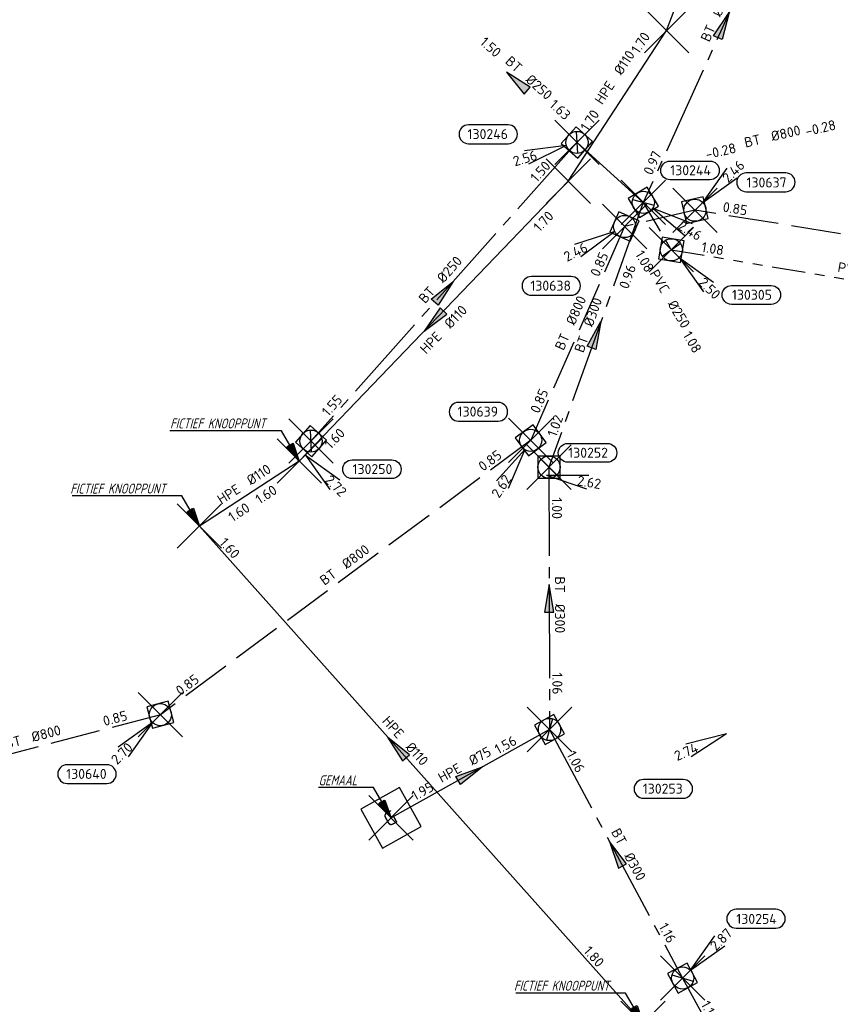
# Model space of a CAD drawing. Header units: metres. Extents: x 153343 to 157271, y 461673 to 467005.
# Tile 114 of 191: x 153927 to 154038, y 465901 to 466034. Entities that reach past the tile are written whole.
import ezdxf
from ezdxf.enums import TextEntityAlignment as Align
from ezdxf.lldxf.tags import DXFTag

# ---------------------------------------------------------------- set-up
doc = ezdxf.new("R2010")
doc.units = ezdxf.units.M
doc.header["$LTSCALE"] = 0.75
doc.header["$PDMODE"] = 3
doc.header["$PDSIZE"] = 3
for name, pattern in [('RI-GWA_BETON', [22, 16, -2, 2, -2]), ('RI-GWA_PVC', [18.45, 6, -1.8, 1.75, -1.8, 1.75, -1.8, 1.75, -1.8]), ('RI-HWA_BETON', [11.4, 9, -2.4])]:
    doc.linetypes.add(name, pattern=pattern)
doc.layers.get('0').update_dxf_attribs({"lineweight": 25})
doc.layers.get('defpoints').update_dxf_attribs({"lineweight": 25})
for name, color, linetype in [('B-OI-RI-AANPIJLING', 1, 'Continuous'), ('B-OI-RI-GWA_RIOOLPUT_INSPECTIEPUT-S @ 0.75', 11, 'Continuous'), ('B-OI-RI-GWA_TRANSPORTLEIDING_BETON_250-G', 11, 'RI-GWA_BETON'), ('B-OI-RI-GWA_TRANSPORTLEIDING_BETON_300-G', 11, 'RI-GWA_BETON'), ('B-OI-RI-GWA_TRANSPORTLEIDING_PVC_250-G', 11, 'RI-GWA_PVC'), ('B-OI-RI-HWA_PUTNUMMER-S @ 0.75', 151, 'Continuous'), ('B-OI-RI-HWA_TRANSPORTLEIDING_BETON_800-G', 151, 'RI-HWA_BETON'), ('B-OI-RI-PERSLEIDING_TRANSPORTLEIDING_HPE_110-G', 210, 'RI-PERS'), ('B-OI-RI-PERSLEIDING_TRANSPORTLEIDING_HPE_75-G', 210, 'RI-PERS'), ('fictief knooppunt', 7, 'Continuous'), ('gemaal', 7, 'Continuous')]:
    doc.layers.add(name, color=color, linetype=linetype)
for name, color, linetype, lineweight in [('B-OI-RI-GWA_PUTNUMMER-S @ 0.75', 11, 'Continuous', 25), ('B-OI-RI-GWA_STROOMRICHTING-S @ 0.75', 11, 'Continuous', 25), ('B-OI-RI-HWA_RIOOLPUT_INSPECTIEPUT-S', 151, 'Continuous', 25), ('B-OI-RI-HWA_STROOMRICHTING-S @ 0.75', 151, 'Continuous', 25), ('B-OI-RI-PERSLEIDING_GEMAAL-S @ 0.75', 210, 'Continuous', 25), ('B-OI-RI-VWA_STROOMRICHTING-S @ 0.75', 33, 'Continuous', 25), ('N-OI-RI-BIJZONDERDERHEDEN-T18', 134, 'Continuous', 18)]:
    doc.layers.add(name, color=color, linetype=linetype, lineweight=lineweight)
doc.layers.add('inspectieput', color=7, linetype='Continuous', plot=False)
doc.styles.add('NLCS-ISO', font='isocpeur.ttf')
doc.styles.add('NLCS-ISO-M750-T18_CURSIEF', font='NLCS-ISO.ttf', dxfattribs={"oblique": 15, "height": 1.35})
doc.styles.get("Standard").update_dxf_attribs({"font": 'txt.shx'})
tags = doc.linetypes.add('RI-PERS', pattern='A,7,-2,["P",Standard,S=1.8,R=0,X=-0.5,Y=-0.9],-2,7,-2,[102,NLCS.SHX,S=1,R=180,X=0,Y=0],-2', length=22).pattern_tags.tags
tags[6] = DXFTag(74, 10)

# ---------------------------------------------------------------- blocks, each defined once
blk = doc.blocks.new('*U157')
at = {"ltscale": 0.1}
blk.add_hatch(color=256, dxfattribs=at).paths.add_polyline_path([(-2.5, 0), (2.5, -0.83), (2.5, 0.83)])
at = {"ltscale": 0.1, "flags": 128}
blk.add_lwpolyline([(-2.5, 0), (2.5, -0.83), (2.5, 0.83)], close=True, dxfattribs=at)
at = {"ltscale": 0.1, "style": 'NLCS-ISO'}
for tag, p in [('BOBL', (-44.87, 0)), ('MAT', (-1, 0.5))]:
    blk.add_attdef(tag, text='', height=1.8, dxfattribs=at).set_placement(p, align=Align.BOTTOM_RIGHT)
for tag, p in [('DIA', (1, 0.5)), ('BOBR', (49.77, -0.03))]:
    blk.add_attdef(tag, text='', height=1.8, dxfattribs=at).set_placement(p, align=Align.BOTTOM_LEFT)
at = {"layer": 'defpoints', "ltscale": 0.1, "style": 'NLCS-ISO', "flags": 1}
blk.add_attdef('JVA', text='', height=1.8, dxfattribs=at).set_placement((0, -1), align=Align.TOP_CENTER)
blk = doc.blocks.new('*U156')
at = {"ltscale": 0.1, "style": 'NLCS-ISO'}
for tag, p in [('BOBL', (-6.86, 0)), ('MAT', (-1, 0.5))]:
    blk.add_attdef(tag, text='', height=1.8, dxfattribs=at).set_placement(p, align=Align.BOTTOM_RIGHT)
for tag, p in [('DIA', (1, 0.5)), ('BOBR', (5.92, 0))]:
    blk.add_attdef(tag, text='', height=1.8, dxfattribs=at).set_placement(p, align=Align.BOTTOM_LEFT)
at = {"layer": 'defpoints', "ltscale": 0.1, "style": 'NLCS-ISO', "flags": 1}
blk.add_attdef('JVA', text='', height=1.8, dxfattribs=at).set_placement((0, -1), align=Align.TOP_CENTER)
blk = doc.blocks.new('*U159')
at = {"ltscale": 0.1, "style": 'NLCS-ISO'}
for tag, p in [('MAT', (-1, 0.5)), ('BOBL', (-1.41, -3.24))]:
    blk.add_attdef(tag, text='', height=1.8, dxfattribs=at).set_placement(p, align=Align.BOTTOM_RIGHT)
for tag, p in [('DIA', (1, 0.5)), ('BOBR', (0.46, -3.24))]:
    blk.add_attdef(tag, text='', height=1.8, dxfattribs=at).set_placement(p, align=Align.BOTTOM_LEFT)
at = {"layer": 'defpoints', "ltscale": 0.1, "style": 'NLCS-ISO', "flags": 1}
blk.add_attdef('JVA', text='', height=1.8, dxfattribs=at).set_placement((0, -1), align=Align.TOP_CENTER)
blk = doc.blocks.new('*U160')
at = {"ltscale": 0.1}
blk.add_hatch(color=256, dxfattribs=at).paths.add_polyline_path([(-2.5, 0), (2.5, -0.83), (2.5, 0.83)])
at = {"ltscale": 0.1, "flags": 128}
blk.add_lwpolyline([(-2.5, 0), (2.5, -0.83), (2.5, 0.83)], close=True, dxfattribs=at)
at = {"ltscale": 0.1, "style": 'NLCS-ISO'}
for tag, p in [('BOBL', (-25.65, -3.24)), ('MAT', (-1, -3.74))]:
    blk.add_attdef(tag, text='', height=1.8, dxfattribs=at).set_placement(p, align=Align.BOTTOM_RIGHT)
for tag, p in [('DIA', (1, -3.74)), ('BOBR', (24.71, -3.23))]:
    blk.add_attdef(tag, text='', height=1.8, dxfattribs=at).set_placement(p, align=Align.BOTTOM_LEFT)
at = {"layer": 'defpoints', "ltscale": 0.1, "style": 'NLCS-ISO', "flags": 1}
blk.add_attdef('JVA', text='', height=1.8, dxfattribs=at).set_placement((0, -1), align=Align.TOP_CENTER)
blk = doc.blocks.new('*U2244')
at = {"ltscale": 0.1, "style": 'NLCS-ISO'}
for tag, p in [('BOBL', (-15.14, 0)), ('MAT', (-1, 0.5))]:
    blk.add_attdef(tag, text='', height=1.8, dxfattribs=at).set_placement(p, align=Align.BOTTOM_RIGHT)
for tag, p in [('DIA', (1, 0.5)), ('BOBR', (14.2, 0))]:
    blk.add_attdef(tag, text='', height=1.8, dxfattribs=at).set_placement(p, align=Align.BOTTOM_LEFT)
at = {"layer": 'defpoints', "ltscale": 0.1, "style": 'NLCS-ISO', "flags": 1}
blk.add_attdef('JVA', text='', height=1.8, dxfattribs=at).set_placement((0, -1), align=Align.TOP_CENTER)
blk = doc.blocks.new('*U2245')
at = {"ltscale": 0.1, "style": 'NLCS-ISO'}
for tag, p in [('BOBL', (-32.21, 0)), ('MAT', (-1, 0.5))]:
    blk.add_attdef(tag, text='', height=1.8, dxfattribs=at).set_placement(p, align=Align.BOTTOM_RIGHT)
for tag, p in [('DIA', (1, 0.5)), ('BOBR', (31.26, -0.01))]:
    blk.add_attdef(tag, text='', height=1.8, dxfattribs=at).set_placement(p, align=Align.BOTTOM_LEFT)
at = {"layer": 'defpoints', "ltscale": 0.1, "style": 'NLCS-ISO', "flags": 1}
blk.add_attdef('JVA', text='', height=1.8, dxfattribs=at).set_placement((0, -1), align=Align.TOP_CENTER)
blk = doc.blocks.new('*U2237')
at = {"ltscale": 0.1, "style": 'NLCS-ISO'}
for tag, p in [('BOBL', (-11.71, 0)), ('MAT', (-1, 0.5))]:
    blk.add_attdef(tag, text='', height=1.8, dxfattribs=at).set_placement(p, align=Align.BOTTOM_RIGHT)
for tag, p in [('DIA', (1, 0.5)), ('BOBR', (10.76, 0))]:
    blk.add_attdef(tag, text='', height=1.8, dxfattribs=at).set_placement(p, align=Align.BOTTOM_LEFT)
at = {"layer": 'defpoints', "ltscale": 0.1, "style": 'NLCS-ISO', "flags": 1}
blk.add_attdef('JVA', text='', height=1.8, dxfattribs=at).set_placement((0, -1), align=Align.TOP_CENTER)
blk = doc.blocks.new('*U35')
at = {"ltscale": 0.1, "style": 'NLCS-ISO'}
for tag, p in [('BOBL', (-5.66, 0)), ('MAT', (-1, 0.5))]:
    blk.add_attdef(tag, text='', height=1.8, dxfattribs=at).set_placement(p, align=Align.BOTTOM_RIGHT)
for tag, p in [('DIA', (1, 0.5)), ('BOBR', (7.22, 0))]:
    blk.add_attdef(tag, text='', height=1.8, dxfattribs=at).set_placement(p, align=Align.BOTTOM_LEFT)
at = {"layer": 'defpoints', "ltscale": 0.1, "style": 'NLCS-ISO', "flags": 1}
blk.add_attdef('JVA', text='', height=1.8, dxfattribs=at).set_placement((0, -1), align=Align.TOP_CENTER)
blk = doc.blocks.new('*U2238')
at = {"ltscale": 0.1, "style": 'NLCS-ISO'}
for tag, p in [('BOBL', (-43.87, 0)), ('MAT', (-1, 0.5))]:
    blk.add_attdef(tag, text='', height=1.8, dxfattribs=at).set_placement(p, align=Align.BOTTOM_RIGHT)
for tag, p in [('DIA', (1, 0.5)), ('BOBR', (42.93, -0.02))]:
    blk.add_attdef(tag, text='', height=1.8, dxfattribs=at).set_placement(p, align=Align.BOTTOM_LEFT)
at = {"layer": 'defpoints', "ltscale": 0.1, "style": 'NLCS-ISO', "flags": 1}
blk.add_attdef('JVA', text='', height=1.8, dxfattribs=at).set_placement((0, -1), align=Align.TOP_CENTER)
blk = doc.blocks.new('*U2272')
at = {"ltscale": 0.1}
blk.add_hatch(color=256, dxfattribs=at).paths.add_polyline_path([(-2.5, 0), (2.5, -0.83), (2.5, 0.83)])
at = {"ltscale": 0.1, "flags": 128}
blk.add_lwpolyline([(-2.5, 0), (2.5, -0.83), (2.5, 0.83)], close=True, dxfattribs=at)
at = {"ltscale": 0.1, "style": 'NLCS-ISO'}
for tag, p in [('BOBL', (-26.19, 0)), ('MAT', (-1, 0.5))]:
    blk.add_attdef(tag, text='', height=1.8, dxfattribs=at).set_placement(p, align=Align.BOTTOM_RIGHT)
for tag, p in [('DIA', (1, 0.5)), ('BOBR', (25.25, -0.01))]:
    blk.add_attdef(tag, text='', height=1.8, dxfattribs=at).set_placement(p, align=Align.BOTTOM_LEFT)
at = {"layer": 'defpoints', "ltscale": 0.1, "style": 'NLCS-ISO', "flags": 1}
blk.add_attdef('JVA', text='', height=1.8, dxfattribs=at).set_placement((0, -1), align=Align.TOP_CENTER)
blk = doc.blocks.new('*U2282')
at = {"ltscale": 0.1}
blk.add_hatch(color=256, dxfattribs=at).paths.add_polyline_path([(-2.5, 0), (2.5, -0.83), (2.5, 0.83)])
at = {"ltscale": 0.1, "flags": 128}
blk.add_lwpolyline([(-2.5, 0), (2.5, -0.83), (2.5, 0.83)], close=True, dxfattribs=at)
at = {"ltscale": 0.1, "style": 'NLCS-ISO'}
for tag, p in [('BOBL', (-20.16, 0)), ('MAT', (-1, 0.5))]:
    blk.add_attdef(tag, text='', height=1.8, dxfattribs=at).set_placement(p, align=Align.BOTTOM_RIGHT)
for tag, p in [('DIA', (1, 0.5)), ('BOBR', (19.21, -0.01))]:
    blk.add_attdef(tag, text='', height=1.8, dxfattribs=at).set_placement(p, align=Align.BOTTOM_LEFT)
at = {"layer": 'defpoints', "ltscale": 0.1, "style": 'NLCS-ISO', "flags": 1}
blk.add_attdef('JVA', text='', height=1.8, dxfattribs=at).set_placement((0, -1), align=Align.TOP_CENTER)
blk = doc.blocks.new('*U2287')
at = {"ltscale": 0.1}
blk.add_hatch(color=256, dxfattribs=at).paths.add_polyline_path([(2.5, 0), (-2.5, -0.83), (-2.5, 0.83)])
at = {"ltscale": 0.1, "flags": 128}
blk.add_lwpolyline([(2.5, 0), (-2.5, -0.83), (-2.5, 0.83)], close=True, dxfattribs=at)
at = {"ltscale": 0.1, "style": 'NLCS-ISO'}
for tag, p in [('BOBL', (-7.02, 0)), ('MAT', (-1, 0.5))]:
    blk.add_attdef(tag, text='', height=1.8, dxfattribs=at).set_placement(p, align=Align.BOTTOM_RIGHT)
for tag, p in [('DIA', (1, 0.5)), ('BOBR', (6.07, 0))]:
    blk.add_attdef(tag, text='', height=1.8, dxfattribs=at).set_placement(p, align=Align.BOTTOM_LEFT)
at = {"layer": 'defpoints', "ltscale": 0.1, "style": 'NLCS-ISO', "flags": 1}
blk.add_attdef('JVA', text='', height=1.8, dxfattribs=at).set_placement((0, -1), align=Align.TOP_CENTER)
blk = doc.blocks.new('*U2288')
at = {"ltscale": 0.1}
blk.add_hatch(color=256, dxfattribs=at).paths.add_polyline_path([(-2.5, 0), (2.5, -0.83), (2.5, 0.83)])
at = {"ltscale": 0.1, "flags": 128}
blk.add_lwpolyline([(-2.5, 0), (2.5, -0.83), (2.5, 0.83)], close=True, dxfattribs=at)
at = {"ltscale": 0.1, "style": 'NLCS-ISO'}
for tag, p in [('BOBL', (-16.07, 0)), ('MAT', (-1, 0.5))]:
    blk.add_attdef(tag, text='', height=1.8, dxfattribs=at).set_placement(p, align=Align.BOTTOM_RIGHT)
for tag, p in [('DIA', (1, 0.5)), ('BOBR', (15.13, 0))]:
    blk.add_attdef(tag, text='', height=1.8, dxfattribs=at).set_placement(p, align=Align.BOTTOM_LEFT)
at = {"layer": 'defpoints', "ltscale": 0.1, "style": 'NLCS-ISO', "flags": 1}
blk.add_attdef('JVA', text='', height=1.8, dxfattribs=at).set_placement((0, -1), align=Align.TOP_CENTER)
blk = doc.blocks.new('*U331')
at = {"ltscale": 0.1}
blk.add_hatch(color=256, dxfattribs=at).paths.add_polyline_path([(-2.5, 0), (2.5, -0.83), (2.5, 0.83)])
at = {"ltscale": 0.1, "flags": 128}
blk.add_lwpolyline([(-2.5, 0), (2.5, -0.83), (2.5, 0.83)], close=True, dxfattribs=at)
at = {"ltscale": 0.1, "style": 'NLCS-ISO'}
for tag, p in [('BOBL', (-14.3, 0)), ('MAT', (-1, 0.5))]:
    blk.add_attdef(tag, text='', height=1.8, dxfattribs=at).set_placement(p, align=Align.BOTTOM_RIGHT)
for tag, p in [('DIA', (1, 0.5)), ('BOBR', (13.36, 0))]:
    blk.add_attdef(tag, text='', height=1.8, dxfattribs=at).set_placement(p, align=Align.BOTTOM_LEFT)
at = {"layer": 'defpoints', "ltscale": 0.1, "style": 'NLCS-ISO', "flags": 1}
blk.add_attdef('JVA', text='', height=1.8, dxfattribs=at).set_placement((0, -1), align=Align.TOP_CENTER)
blk = doc.blocks.new('*U332')
at = {"ltscale": 0.1}
blk.add_hatch(color=256, dxfattribs=at).paths.add_polyline_path([(2.5, 0), (-2.5, -0.83), (-2.5, 0.83)])
at = {"ltscale": 0.1, "flags": 128}
blk.add_lwpolyline([(2.5, 0), (-2.5, -0.83), (-2.5, 0.83)], close=True, dxfattribs=at)
at = {"ltscale": 0.1, "style": 'NLCS-ISO'}
for tag, p in [('BOBL', (-26.7, 0)), ('MAT', (-1, 0.5))]:
    blk.add_attdef(tag, text='', height=1.8, dxfattribs=at).set_placement(p, align=Align.BOTTOM_RIGHT)
for tag, p in [('DIA', (1, 0.5)), ('BOBR', (25.76, -0.01))]:
    blk.add_attdef(tag, text='', height=1.8, dxfattribs=at).set_placement(p, align=Align.BOTTOM_LEFT)
at = {"layer": 'defpoints', "ltscale": 0.1, "style": 'NLCS-ISO', "flags": 1}
blk.add_attdef('JVA', text='', height=1.8, dxfattribs=at).set_placement((0, -1), align=Align.TOP_CENTER)
blk = doc.blocks.new('*U333')
at = {"ltscale": 0.1}
blk.add_hatch(color=256, dxfattribs=at).paths.add_polyline_path([(2.5, 0), (-2.5, -0.83), (-2.5, 0.83)])
at = {"ltscale": 0.1, "flags": 128}
blk.add_lwpolyline([(2.5, 0), (-2.5, -0.83), (-2.5, 0.83)], close=True, dxfattribs=at)
at = {"ltscale": 0.1, "style": 'NLCS-ISO'}
for tag, p in [('BOBL', (-15.99, 0)), ('MAT', (-1, 0.5))]:
    blk.add_attdef(tag, text='', height=1.8, dxfattribs=at).set_placement(p, align=Align.BOTTOM_RIGHT)
for tag, p in [('DIA', (1, 0.5)), ('BOBR', (9.57, -3.25))]:
    blk.add_attdef(tag, text='', height=1.8, dxfattribs=at).set_placement(p, align=Align.BOTTOM_LEFT)
at = {"layer": 'defpoints', "ltscale": 0.1, "style": 'NLCS-ISO', "flags": 1}
blk.add_attdef('JVA', text='', height=1.8, dxfattribs=at).set_placement((0, -1), align=Align.TOP_CENTER)
blk = doc.blocks.new('*U80')
at = {"ltscale": 0.1}
blk.add_hatch(color=256, dxfattribs=at).paths.add_polyline_path([(-2.5, 0), (2.5, -0.83), (2.5, 0.83)])
at = {"ltscale": 0.1, "flags": 128}
blk.add_lwpolyline([(-2.5, 0), (2.5, -0.83), (2.5, 0.83)], close=True, dxfattribs=at)
at = {"ltscale": 0.1, "style": 'NLCS-ISO'}
for tag, p in [('BOBL', (-5.66, 0)), ('MAT', (-1, 0.5))]:
    blk.add_attdef(tag, text='', height=1.8, dxfattribs=at).set_placement(p, align=Align.BOTTOM_RIGHT)
for tag, p in [('DIA', (1, 0.5)), ('BOBR', (7.22, 0))]:
    blk.add_attdef(tag, text='', height=1.8, dxfattribs=at).set_placement(p, align=Align.BOTTOM_LEFT)
at = {"layer": 'defpoints', "ltscale": 0.1, "style": 'NLCS-ISO', "flags": 1}
blk.add_attdef('JVA', text='', height=1.8, dxfattribs=at).set_placement((0, -1), align=Align.TOP_CENTER)
blk = doc.blocks.new('*U330')
at = {"ltscale": 0.1}
blk.add_hatch(color=256, dxfattribs=at).paths.add_polyline_path([(2.5, 0), (-2.5, -0.83), (-2.5, 0.83)])
at = {"ltscale": 0.1, "flags": 128}
blk.add_lwpolyline([(2.5, 0), (-2.5, -0.83), (-2.5, 0.83)], close=True, dxfattribs=at)
at = {"ltscale": 0.1, "style": 'NLCS-ISO'}
for tag, p in [('BOBL', (-25.73, 0)), ('MAT', (-1, 0.5))]:
    blk.add_attdef(tag, text='', height=1.8, dxfattribs=at).set_placement(p, align=Align.BOTTOM_RIGHT)
for tag, p in [('DIA', (1, 0.5)), ('BOBR', (24.79, -0.01))]:
    blk.add_attdef(tag, text='', height=1.8, dxfattribs=at).set_placement(p, align=Align.BOTTOM_LEFT)
at = {"layer": 'defpoints', "ltscale": 0.1, "style": 'NLCS-ISO', "flags": 1}
blk.add_attdef('JVA', text='', height=1.8, dxfattribs=at).set_placement((0, -1), align=Align.TOP_CENTER)
blk = doc.blocks.new('B-SRI-PUT_HWA-SO')
at = {"lineweight": -3, "flags": 128}
blk.add_lwpolyline([(-2, -2), (2, -2), (2, 2), (-2, 2)], close=True, dxfattribs=at)
at = {"lineweight": -3}
blk.add_circle((0, 0), 2, dxfattribs=at)
blk = doc.blocks.new('*U241')
for q in [(-7.6, -5.83), (-5.83, -7.6)]:
    blk.add_line((-1.41, -1.41), q)
blk.add_lwpolyline([(-16.81, -12.39), (-9.65, -12.39, 1), (-9.65, -9.01), (-16.81, -9.01, 1)], format="xyb", close=True)
at = {"ltscale": 0.1, "style": 'NLCS-ISO'}
blk.add_attdef('PUTHGT', text='', height=1.8, rotation=45, dxfattribs=at).set_placement((-8.44, -8.48), align=Align.MIDDLE_LEFT)
blk.add_attdef('PUTNR', text='', height=1.8, dxfattribs=at).set_placement((-13.33, -8.87), align=Align.MIDDLE_CENTER)
blk = doc.blocks.new('*U294')
for q in [(-6.19, -7.31), (-4.09, -8.67)]:
    blk.add_line((-1.08, -1.68), q)
blk.add_lwpolyline([(-13.01, 3.45), (-5.85, 3.45, 1), (-5.85, 6.83), (-13.01, 6.83, 1)], format="xyb", close=True)
at = {"ltscale": 0.1, "style": 'NLCS-ISO'}
blk.add_attdef('PUTNR', text='', height=1.8, dxfattribs=at).set_placement((-9.54, 6.97), align=Align.MIDDLE_CENTER)
blk.add_attdef('PUTHGT', text='', height=1.8, rotation=57.2552, dxfattribs=at).set_placement((-6.45, -10.08), align=Align.MIDDLE_LEFT)
blk = doc.blocks.new('*U295')
for q in [(-9.02, -3.25), (-7.87, -5.47)]:
    blk.add_line((-1.78, -0.92), q)
blk.add_lwpolyline([(-16.81, -12.39), (-9.65, -12.39, 1), (-9.65, -9.01), (-16.81, -9.01, 1)], format="xyb", close=True)
at = {"ltscale": 0.1, "style": 'NLCS-ISO'}
blk.add_attdef('PUTHGT', text='', height=1.8, rotation=27.2922, dxfattribs=at).set_placement((-10.62, -5.51), align=Align.MIDDLE_LEFT)
blk.add_attdef('PUTNR', text='', height=1.8, dxfattribs=at).set_placement((-13.33, -8.87), align=Align.MIDDLE_CENTER)
blk = doc.blocks.new('*U296')
for q in [(5.83, 7.6), (7.6, 5.83)]:
    blk.add_line((1.41, 1.41), q)
blk.add_lwpolyline([(16.39, 6.72), (9.23, 6.72, 1), (9.23, 3.34), (16.39, 3.34, 1)], format="xyb", close=True)
at = {"ltscale": 0.1, "style": 'NLCS-ISO'}
blk.add_attdef('PUTHGT', text='', height=1.8, rotation=45, dxfattribs=at).set_placement((5.39, 5.43), align=Align.MIDDLE_LEFT)
blk.add_attdef('PUTNR', text='', height=1.8, dxfattribs=at).set_placement((12.92, 5), align=Align.MIDDLE_CENTER)
blk = doc.blocks.new('SRI-GEMAAL-SO')
at = {"lineweight": -3, "flags": 128}
blk.add_lwpolyline([(-4, -4), (4, -4), (4, 4), (-4, 4)], close=True, dxfattribs=at)
at = {"ltscale": 0.1, "style": 'NLCS-ISO'}
blk.add_text('G', height=2.5, dxfattribs=at).set_placement((-0.17, -0.01), align=Align.MIDDLE_CENTER)
blk = doc.blocks.new('B-SRI-PUT_GWA-SO')
blk.add_line((-1.41, -1.41), (1.41, 1.41))
at = {"lineweight": -3, "flags": 128}
blk.add_lwpolyline([(2, -2), (2, 2), (-2, 2), (-2, -2)], close=True, dxfattribs=at)
at = {"lineweight": -3}
blk.add_circle((0, 0), 2, dxfattribs=at)
blk = doc.blocks.new('*U298')
for q in [(5.83, 7.6), (7.6, 5.83)]:
    blk.add_line((1.41, 1.41), q)
blk.add_lwpolyline([(16.81, 12.39), (9.65, 12.39, 1), (9.65, 9.01), (16.81, 9.01, 1)], format="xyb", close=True)
at = {"ltscale": 0.1, "style": 'NLCS-ISO'}
blk.add_attdef('PUTHGT', text='', height=1.8, rotation=45, dxfattribs=at).set_placement((5.39, 5.43), align=Align.MIDDLE_LEFT)
blk.add_attdef('PUTNR', text='', height=1.8, dxfattribs=at).set_placement((13.33, 10.67), align=Align.MIDDLE_CENTER)
blk = doc.blocks.new('*U302')
for q in [(8.2, -4.95), (9.2, -2.66)]:
    blk.add_line((1.83, -0.8), q)
blk.add_lwpolyline([(16.81, -12.39), (9.65, -12.39, -1), (9.65, -9.01), (16.81, -9.01, -1)], format="xyb", close=True)
at = {"ltscale": 0.1, "style": 'NLCS-ISO'}
blk.add_attdef('PUTHGT', text='', height=1.8, rotation=336.359, dxfattribs=at).set_placement((6.99, -3.09), align=Align.MIDDLE_LEFT)
blk.add_attdef('PUTNR', text='', height=1.8, dxfattribs=at).set_placement((13.33, -8.87), align=Align.MIDDLE_CENTER)
blk = doc.blocks.new('*U303')
for q in [(5.83, -7.6), (7.6, -5.83)]:
    blk.add_line((1.41, -1.41), q)
blk.add_lwpolyline([(16.97, -5.64), (9.82, -5.64, -1), (9.82, -2.26), (16.97, -2.26, -1)], format="xyb", close=True)
at = {"ltscale": 0.1, "style": 'NLCS-ISO'}
blk.add_attdef('PUTNR', text='', height=1.8, dxfattribs=at).set_placement((13.5, -2.12), align=Align.MIDDLE_CENTER)
blk.add_attdef('PUTHGT', text='', height=1.8, rotation=315, dxfattribs=at).set_placement((5.39, -5.43), align=Align.MIDDLE_LEFT)
blk = doc.blocks.new('*U290')
for q in [(5.83, -7.6), (7.6, -5.83)]:
    blk.add_line((1.41, -1.41), q)
blk.add_lwpolyline([(18.02, -9.83), (10.86, -9.83, -1), (10.86, -6.44), (18.02, -6.44, -1)], format="xyb", close=True)
at = {"ltscale": 0.1, "style": 'NLCS-ISO'}
blk.add_attdef('PUTHGT', text='', height=1.8, rotation=315, dxfattribs=at).set_placement((5.39, -5.43), align=Align.MIDDLE_LEFT)
blk.add_attdef('PUTNR', text='', height=1.8, dxfattribs=at).set_placement((14.54, -6.3), align=Align.MIDDLE_CENTER)
blk = doc.blocks.new('*U291')
for q in [(9.58, -0.3), (9.17, -2.77)]:
    blk.add_line((1.97, -0.32), q)
blk.add_lwpolyline([(12.95, 2.01), (5.79, 2.01, -1), (5.79, 5.39), (12.95, 5.39, -1)], format="xyb", close=True)
at = {"ltscale": 0.1, "style": 'NLCS-ISO'}
blk.add_attdef('PUTNR', text='', height=1.8, dxfattribs=at).set_placement((9.47, 5.53), align=Align.MIDDLE_CENTER)
blk.add_attdef('PUTHGT', text='', height=1.8, rotation=350.6919, dxfattribs=at).set_placement((7.54, -1.26), align=Align.MIDDLE_LEFT)
blk = doc.blocks.new('*U292')
for q in [(-9.46, -1.53), (-8.74, -3.93)]:
    blk.add_line((-1.92, -0.57), q)
blk.add_lwpolyline([(-19.56, -0.22), (-12.4, -0.22, 1), (-12.4, 3.16), (-19.56, 3.16, 1)], format="xyb", close=True)
at = {"ltscale": 0.1, "style": 'NLCS-ISO'}
blk.add_attdef('PUTNR', text='', height=1.8, dxfattribs=at).set_placement((-16.08, 3.3), align=Align.MIDDLE_CENTER)
blk.add_attdef('PUTHGT', text='', height=1.8, rotation=16.6913, dxfattribs=at).set_placement((-11.46, -3.46), align=Align.MIDDLE_LEFT)
blk = doc.blocks.new('*U306')
for q in [(7.5, -5.97), (8.79, -3.82)]:
    blk.add_line((1.71, -1.03), q)
blk.add_lwpolyline([(12, 4.06), (4.84, 4.06, -1), (4.84, 7.45), (12, 7.45, -1)], format="xyb", close=True)
at = {"ltscale": 0.1, "style": 'NLCS-ISO'}
blk.add_attdef('PUTNR', text='', height=1.8, dxfattribs=at).set_placement((8.53, 7.59), align=Align.MIDDLE_CENTER)
blk.add_attdef('PUTHGT', text='', height=1.8, rotation=328.9809, dxfattribs=at).set_placement((6.54, -3.97), align=Align.MIDDLE_LEFT)

msp = doc.modelspace()

# ---------------------------------------------------------------- linework, layer by layer
at = {"layer": 'B-OI-RI-AANPIJLING', "transparency": 33554610, "flags": 128}
for points in [[(153964.6, 465974.2), (153962.9, 465976.1), (153963.78, 465976.61), (153964.6, 465974.2), (153963.63, 465976.53), (153963.48, 465976.44), (153964.6, 465974.2), (153963.19, 465976.27), (153963.04, 465976.18), (153964.6, 465974.2), (153962.21, 465978.28), (153947.09, 465978.28)], [(153951.1, 465965.4), (153949.4, 465967.3), (153950.28, 465967.81), (153951.1, 465965.4), (153950.13, 465967.73), (153949.98, 465967.64), (153951.1, 465965.4), (153949.69, 465967.47), (153949.54, 465967.38), (153951.1, 465965.4), (153948.71, 465969.48), (153933.9, 465969.48)], [(153977.01, 465925.97), (153975.31, 465927.87), (153976.19, 465928.38), (153977.01, 465925.97), (153976.04, 465928.3), (153975.89, 465928.21), (153977.01, 465925.97), (153975.6, 465928.04), (153975.45, 465927.95), (153977.01, 465925.97), (153974.62, 465930.05), (153967.22, 465930.05)], [(154011.1, 465898.2), (154009.4, 465900.1), (154010.28, 465900.61), (154011.1, 465898.2), (154010.13, 465900.53), (154009.98, 465900.44), (154011.1, 465898.2), (154009.69, 465900.27), (154009.54, 465900.18), (154011.1, 465898.2), (154008.71, 465902.28), (153993.87, 465902.28)]]:
    msp.add_lwpolyline(points, dxfattribs=at)
at = {"layer": 'B-OI-RI-GWA_TRANSPORTLEIDING_BETON_250-G', "transparency": 33554610}
for p, q in [((154002.15, 466017.26), (153966.19, 465976.89)), ((154011.13, 466009.16), (154002.15, 466017.26))]:
    msp.add_line(p, q, dxfattribs=at)
at = {"layer": 'B-OI-RI-GWA_TRANSPORTLEIDING_BETON_300-G', "transparency": 33554610}
for p, q in [((154032.84, 466057.08), (154011.13, 466009.16)), ((154011.13, 466009.16), (153998.37, 465973.37)), ((153998.37, 465973.37), (153998.44, 465937.91)), ((153998.44, 465937.91), (154016.44, 465904.31)), ((154016.44, 465904.31), (154037.66, 465865.49))]:
    msp.add_line(p, q, dxfattribs=at)
at = {"layer": 'B-OI-RI-GWA_TRANSPORTLEIDING_PVC_250-G', "transparency": 33554610}
for p, q in [((154011.13, 466009.16), (154014.91, 466002.75)), ((154014.91, 466002.75), (154067.47, 465993.91))]:
    msp.add_line(p, q, dxfattribs=at)
at = {"layer": 'B-OI-RI-HWA_TRANSPORTLEIDING_BETON_800-G', "transparency": 33554610}
for p, q in [((154018.1, 466008.1), (154008.6, 466005.9)), ((154096.9, 465995.4), (154018.1, 466008.1)), ((154008.6, 466005.9), (153995.9, 465977)), ((153995.9, 465977), (153945.82, 465939.91)), ((153945.82, 465939.91), (153910.3, 465930.6))]:
    msp.add_line(p, q, dxfattribs=at)
at = {"layer": 'B-OI-RI-PERSLEIDING_TRANSPORTLEIDING_HPE_110-G', "transparency": 33554610}
for p, q in [((154014.28, 466032.37), (154021.74, 466052.26)), ((154000.98, 466012.03), (154014.28, 466032.37)), ((153964.6, 465974.2), (154000.98, 466012.03)), ((153964.6, 465974.2), (153951.1, 465965.4)), ((154011.1, 465898.2), (153951.1, 465965.4))]:
    msp.add_line(p, q, dxfattribs=at)
at = {"layer": 'B-OI-RI-PERSLEIDING_TRANSPORTLEIDING_HPE_75-G', "transparency": 33554610}
msp.add_line((153998.44, 465937.91), (153977.01, 465925.97), dxfattribs=at)
at = {"layer": 'fictief knooppunt', "color": 0, "transparency": 33554610}
for p in [(154014.28, 466032.37), (154000.98, 466012.03), (153964.6, 465974.2), (153951.1, 465965.4), (154011.1, 465898.2)]:
    msp.add_point(p, dxfattribs=at)
at = {"layer": 'gemaal', "color": 0, "transparency": 33554610}
msp.add_point((153977.01, 465925.97), dxfattribs=at)
at = {"layer": 'inspectieput', "color": 0, "transparency": 33554610}
for p in [(154002.15, 466017.26), (154011.13, 466009.16), (154018.1, 466008.1), (154008.6, 466005.9), (154014.91, 466002.75), (153966.19, 465976.89), (153995.9, 465977), (153998.37, 465973.37), (153945.82, 465939.91), (153998.44, 465937.91), (154016.44, 465904.31)]:
    msp.add_point(p, dxfattribs=at)
at = {"layer": 'inspectieput'}
for p in [(154002.15, 466017.26), (154002.15, 466017.26), (154011.13, 466009.16), (154011.13, 466009.16), (154018.1, 466008.1), (154018.1, 466008.1), (154008.6, 466005.9), (154008.6, 466005.9), (154014.91, 466002.75), (154014.91, 466002.75), (153966.19, 465976.89), (153966.19, 465976.89), (153995.9, 465977), (153995.9, 465977), (153998.37, 465973.37), (153998.37, 465973.37), (153945.82, 465939.91), (153945.82, 465939.91), (153998.44, 465937.91), (153998.44, 465937.91), (154016.44, 465904.31), (154016.44, 465904.31)]:
    msp.add_point(p, dxfattribs=at)

# ---------------------------------------------------------------- block references
at = {"layer": 'B-OI-RI-GWA_PUTNUMMER-S @ 0.75', "color": 0, "transparency": 33554610}
ref = msp.add_blockref('*U292', (154002.15, 466017.26), dxfattribs=dict(at, xscale=0.75, yscale=0.75, zscale=0.75))
ref.add_attrib('PUTNR', '130246', dxfattribs={"layer": '0', "ltscale": 0.1, "height": 1.35, "style": 'NLCS-ISO'}).set_placement((153990.09, 466018.39), align=Align.MIDDLE_CENTER)
ref.add_attrib('PUTHGT', '2.56', dxfattribs={"layer": '0', "ltscale": 0.1, "height": 1.35, "rotation": 16.6913, "style": 'NLCS-ISO'}).set_placement((153993.56, 466014.66), align=Align.MIDDLE_LEFT)
ref = msp.add_blockref('*U306', (154011.13, 466009.16), dxfattribs=dict(at, xscale=0.75, yscale=0.75, zscale=0.75))
ref.add_attrib('PUTNR', '130244', dxfattribs={"layer": '0', "ltscale": 0.1, "height": 1.35, "style": 'NLCS-ISO'}).set_placement((154017.52, 466013.5), align=Align.MIDDLE_CENTER)
ref.add_attrib('PUTHGT', '2.46', dxfattribs={"layer": '0', "ltscale": 0.1, "height": 1.35, "rotation": 328.9809, "style": 'NLCS-ISO'}).set_placement((154016.03, 466006.19), align=Align.MIDDLE_LEFT)
ref = msp.add_blockref('*U290', (154014.91, 466002.75), dxfattribs=dict(at, xscale=0.75, yscale=0.75, zscale=0.75))
ref.add_attrib('PUTNR', '130305', dxfattribs={"layer": '0', "ltscale": 0.1, "height": 1.35, "style": 'NLCS-ISO'}).set_placement((154025.82, 465996.67), align=Align.MIDDLE_CENTER)
ref.add_attrib('PUTHGT', '2.50', dxfattribs={"layer": '0', "ltscale": 0.1, "height": 1.35, "rotation": 315, "style": 'NLCS-ISO'}).set_placement((154018.95, 465998.68), align=Align.MIDDLE_LEFT)
ref = msp.add_blockref('*U291', (153996.56, 465972.53), dxfattribs=dict(at, xscale=0.75, yscale=0.75, zscale=0.75))
ref.add_attrib('PUTNR', '130252', dxfattribs={"layer": '0', "ltscale": 0.1, "height": 1.35, "style": 'NLCS-ISO'}).set_placement((154003.66, 465975.32), align=Align.MIDDLE_CENTER)
ref.add_attrib('PUTHGT', '2.62', dxfattribs={"layer": '0', "ltscale": 0.1, "height": 1.35, "rotation": 350.6919, "style": 'NLCS-ISO'}).set_placement((154002.22, 465971.58), align=Align.MIDDLE_LEFT)
ref = msp.add_blockref('*U303', (153964.38, 465976.05), dxfattribs=dict(at, xscale=0.75, yscale=0.75, zscale=0.75))
ref.add_attrib('PUTNR', '130250', dxfattribs={"layer": '0', "ltscale": 0.1, "height": 1.35, "style": 'NLCS-ISO'}).set_placement((153974.5, 465973.11), align=Align.MIDDLE_CENTER)
ref.add_attrib('PUTHGT', '2.72', dxfattribs={"layer": '0', "ltscale": 0.1, "height": 1.35, "rotation": 315, "style": 'NLCS-ISO'}).set_placement((153968.42, 465971.98), align=Align.MIDDLE_LEFT)
ref = msp.add_blockref('*U302', (154023.76, 465937.91), dxfattribs=dict(at, xscale=-0.75, yscale=0.75, zscale=0.75))
ref.add_attrib('PUTNR', '130253', dxfattribs={"layer": '0', "ltscale": 0.1, "height": 1.35, "style": 'NLCS-ISO'}).set_placement((154013.76, 465929.91), align=Align.MIDDLE_CENTER)
ref.add_attrib('PUTHGT', '2.74', dxfattribs={"layer": '0', "ltscale": 0.1, "height": 1.35, "rotation": 23.641, "style": 'NLCS-ISO'}).set_placement((154015.42, 465934.24), align=Align.MIDDLE_LEFT)
at = {"layer": 'B-OI-RI-GWA_PUTNUMMER-S @ 0.75', "color": 0, "transparency": 33554610, "xscale": 0.75, "yscale": 0.75, "zscale": 0.75}
msp.add_blockref('*U298', (154016.44, 465904.31), dxfattribs=at).add_auto_attribs({'PUTNR': '130254', 'PUTHGT': '2.87'})
at = {"layer": 'B-OI-RI-GWA_RIOOLPUT_INSPECTIEPUT-S @ 0.75', "color": 0, "transparency": 33554610}
for p, xscale, yscale, zscale, rotation in [((154002.15, 466017.26), 0.7499999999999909, 0.7499999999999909, 0.7499999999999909, 228.3066134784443), ((154011.13, 466009.16), 0.75, 0.75, 0.75, 300.5280053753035), ((154014.91, 466002.75), 0.7499999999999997, 0.7499999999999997, 0.7499999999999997, 350.4528475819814), ((153966.19, 465976.89), 0.75, 0.75, 0.75, 48.30661347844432), ((153998.37, 465973.37), 0.75, 0.75, 0.75, 270.113104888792), ((153998.44, 465937.91), 0.7499999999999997, 0.7499999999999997, 0.7499999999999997, 209.1249279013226), ((154016.44, 465904.31), 0.75, 0.75, 0.75, 298.6621389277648)]:
    msp.add_blockref('B-SRI-PUT_GWA-SO', p, dxfattribs=dict(at, xscale=xscale, yscale=yscale, zscale=zscale, rotation=rotation))
at = {"layer": 'B-OI-RI-GWA_RIOOLPUT_INSPECTIEPUT-S @ 0.75'}
for p, xscale, yscale, zscale, rotation in [((154002.15, 466017.26), 0.7499999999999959, 0.7499999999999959, 0.7499999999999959, 228.3066134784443), ((154002.15, 466017.26), 0.7499999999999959, 0.7499999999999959, 0.7499999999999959, 228.3066134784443), ((154011.13, 466009.16), 0.75, 0.75, 0.75, 300.5280053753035), ((154011.13, 466009.16), 0.75, 0.75, 0.75, 300.5280053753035), ((154014.91, 466002.75), 0.7499999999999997, 0.7499999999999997, 0.7499999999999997, 350.4528475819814), ((154014.91, 466002.75), 0.7499999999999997, 0.7499999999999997, 0.7499999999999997, 350.4528475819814), ((153966.19, 465976.89), 0.75, 0.75, 0.75, 48.30661347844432), ((153966.19, 465976.89), 0.75, 0.75, 0.75, 48.30661347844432), ((153998.37, 465973.37), 0.75, 0.75, 0.75, 270.113104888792), ((153998.37, 465973.37), 0.75, 0.75, 0.75, 270.113104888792), ((153998.44, 465937.91), 0.7499999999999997, 0.7499999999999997, 0.7499999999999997, 209.1249279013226), ((153998.44, 465937.91), 0.7499999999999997, 0.7499999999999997, 0.7499999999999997, 209.1249279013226), ((154016.44, 465904.31), 0.75, 0.75, 0.75, 298.6621389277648), ((154016.44, 465904.31), 0.75, 0.75, 0.75, 298.6621389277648)]:
    msp.add_blockref('B-SRI-PUT_GWA-SO', p, dxfattribs=dict(at, xscale=xscale, yscale=yscale, zscale=zscale, rotation=rotation))
at = {"layer": 'B-OI-RI-GWA_STROOMRICHTING-S @ 0.75', "color": 0, "transparency": 33554610}
for name, p, xscale, yscale, zscale, rotation, values in [('*U330', (154021.98, 466033.12), 0.75, 0.75, 0.75, 65.62725141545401, {'MAT': 'BT', 'DIA': '%%c300', 'BOBL': '0.97', 'BOBR': '0.91'}), ('*U80', (153994.02, 466025.51), 0.75, 0.75, 0.75, 317.9493994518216, {'MAT': 'BT', 'DIA': '%%c250', 'BOBL': '1.50', 'BOBR': '1.63'}), ('*U332', (153984.17, 465997.08), 0.75, 0.75, 0.75, 48.30661347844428, {'MAT': 'BT', 'DIA': '%%c250', 'BOBL': '1.55', 'BOBR': '1.50'}), ('*U35', (154013.3, 465995.69), 0.75, 0.75, 0.75, 300.5280053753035, {'MAT': 'PVC', 'DIA': '%%c250', 'BOBL': '1.08', 'BOBR': '1.08'}), ('*U2272', (154041.19, 465998.33), 0.7499999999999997, 0.7499999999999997, 0.7499999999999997, 350.4528475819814, {'MAT': 'PVC', 'DIA': '%%c250', 'BOBL': '1.08', 'BOBR': '1.17'}), ('*U333', (154004.75, 465991.27), 0.75, 0.75, 0.75, 70.37762035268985, {'MAT': 'BT', 'DIA': '%%c300', 'BOBL': '1.02', 'BOBR': '0.96'}), ('*U331', (153998.4, 465955.64), 0.75, 0.75, 0.75, 270.113104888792, {'MAT': 'BT', 'DIA': '%%c300', 'BOBL': '1.00', 'BOBR': '1.06'}), ('*U2287', (153987.73, 465931.94), 0.75, 0.75, 0.75, 29.12492790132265, {'MAT': 'HPE', 'DIA': '%%c75', 'BOBL': '1.95', 'BOBR': '1.56'}), ('*U2288', (154007.44, 465921.11), 0.75, 0.75, 0.75, 298.1785901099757, {'MAT': 'BT', 'DIA': '%%c300', 'BOBL': '1.06', 'BOBR': '1.16'}), ('*U2282', (154027.05, 465884.9), 0.75, 0.75, 0.75, 298.6621389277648, {'MAT': 'BT', 'DIA': '%%c300', 'BOBL': '1.16', 'BOBR': '1.24'})]:
    msp.add_blockref(name, p, dxfattribs=dict(at, xscale=xscale, yscale=yscale, zscale=zscale, rotation=rotation)).add_auto_attribs(values)
at = {"layer": 'B-OI-RI-HWA_PUTNUMMER-S @ 0.75', "color": 0, "transparency": 33554610, "xscale": 0.75, "yscale": 0.75, "zscale": 0.75}
msp.add_blockref('*U296', (154018.1, 466008.1), dxfattribs=at).add_auto_attribs({'PUTNR': '130637', 'PUTHGT': '2.46'})
at = {"layer": 'B-OI-RI-HWA_PUTNUMMER-S @ 0.75', "color": 0, "transparency": 33554610}
ref = msp.add_blockref('*U295', (154008.6, 466005.9), dxfattribs=dict(at, xscale=0.75, yscale=0.75, zscale=0.75))
ref.add_attrib('PUTNR', '130638', dxfattribs={"layer": '0', "ltscale": 0.1, "height": 1.35, "style": 'NLCS-ISO'}).set_placement((153998.6, 465997.9), align=Align.MIDDLE_CENTER)
ref.add_attrib('PUTHGT', '2.46', dxfattribs={"layer": '0', "ltscale": 0.1, "height": 1.35, "rotation": 27.2922, "style": 'NLCS-ISO'}).set_placement((154000.51, 466001.7), align=Align.MIDDLE_LEFT)
ref = msp.add_blockref('*U294', (153995.9, 465977), dxfattribs=dict(at, xscale=0.75, yscale=0.75, zscale=0.75))
ref.add_attrib('PUTNR', '130639', dxfattribs={"layer": '0', "ltscale": 0.1, "height": 1.35, "style": 'NLCS-ISO'}).set_placement((153988.75, 465980.88), align=Align.MIDDLE_CENTER)
ref.add_attrib('PUTHGT', '2.62', dxfattribs={"layer": '0', "ltscale": 0.1, "height": 1.35, "rotation": 57.2552, "style": 'NLCS-ISO'}).set_placement((153991.06, 465969.44), align=Align.MIDDLE_LEFT)
ref = msp.add_blockref('*U241', (153945.82, 465939.91), dxfattribs=dict(at, xscale=0.75, yscale=0.75, zscale=0.75))
ref.add_attrib('PUTNR', '130640', dxfattribs={"layer": '0', "ltscale": 0.1, "height": 1.35, "style": 'NLCS-ISO'}).set_placement((153935.82, 465931.91), align=Align.MIDDLE_CENTER)
ref.add_attrib('PUTHGT', '2.70', dxfattribs={"layer": '0', "ltscale": 0.1, "height": 1.35, "rotation": 45, "style": 'NLCS-ISO'}).set_placement((153939.49, 465933.55), align=Align.MIDDLE_LEFT)
at = {"layer": 'B-OI-RI-HWA_RIOOLPUT_INSPECTIEPUT-S', "transparency": 33554610}
for p, xscale, yscale, zscale, rotation in [((154018.1, 466008.1), 0.7499999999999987, 0.7499999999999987, 0.7499999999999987, 193.0386565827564), ((154018.1, 466008.1), 0.7499999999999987, 0.7499999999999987, 0.7499999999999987, 193.0386565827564), ((154018.1, 466008.1), 0.7499999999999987, 0.7499999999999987, 0.7499999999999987, 193.0386565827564), ((154008.6, 466005.9), 0.7500000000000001, 0.7500000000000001, 0.7500000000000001, 246.2770867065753), ((154008.6, 466005.9), 0.7500000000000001, 0.7500000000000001, 0.7500000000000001, 246.2770867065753), ((154008.6, 466005.9), 0.7500000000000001, 0.7500000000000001, 0.7500000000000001, 246.2770867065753), ((153995.9, 465977), 0.7500000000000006, 0.7500000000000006, 0.7500000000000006, 216.5242037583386), ((153995.9, 465977), 0.7500000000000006, 0.7500000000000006, 0.7500000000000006, 216.5242037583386), ((153995.9, 465977), 0.7500000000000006, 0.7500000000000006, 0.7500000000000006, 216.5242037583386), ((153945.82, 465939.91), 0.75, 0.75, 0.75, 194.6871748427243), ((153945.82, 465939.91), 0.75, 0.75, 0.75, 194.6871748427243), ((153945.82, 465939.91), 0.75, 0.75, 0.75, 194.6871748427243)]:
    msp.add_blockref('B-SRI-PUT_HWA-SO', p, dxfattribs=dict(at, xscale=xscale, yscale=yscale, zscale=zscale, rotation=rotation))
at = {"layer": 'B-OI-RI-HWA_STROOMRICHTING-S @ 0.75', "color": 0, "transparency": 33554610}
for name, p, xscale, yscale, zscale, rotation, values in [('*U35', (154028.02, 466016.47), 0.7499999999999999, 0.7499999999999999, 0.7499999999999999, 13.03865658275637, {'MAT': 'BT', 'DIA': '%%c800', 'BOBL': '-0.28', 'BOBR': '-0.28'}), ('*U2238', (154057.5, 466001.75), 0.75, 0.75, 0.75, 350.8445111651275, {'MAT': 'BT', 'DIA': '%%c800', 'BOBL': '0.85', 'BOBR': '0.85'}), ('*U2237', (154002.25, 465991.45), 0.75, 0.75, 0.75, 66.27708670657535, {'MAT': 'BT', 'DIA': '%%c800', 'BOBL': '0.85', 'BOBR': '0.85'}), ('*U2245', (153970.86, 465958.46), 0.7499999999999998, 0.7499999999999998, 0.7499999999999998, 36.52420375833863, {'MAT': 'BT', 'DIA': '%%c800', 'BOBL': '0.85', 'BOBR': '0.85'}), ('*U2244', (153928.06, 465935.26), 0.7499999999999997, 0.7499999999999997, 0.7499999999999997, 14.6871748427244, {'MAT': 'BT', 'DIA': '%%c800', 'BOBL': '0.85', 'BOBR': '0.85'})]:
    msp.add_blockref(name, p, dxfattribs=dict(at, xscale=xscale, yscale=yscale, zscale=zscale, rotation=rotation)).add_auto_attribs(values)
at = {"layer": 'B-OI-RI-PERSLEIDING_GEMAAL-S @ 0.75', "color": 0, "transparency": 33554610, "xscale": 0.75, "yscale": 0.75, "zscale": 0.75, "rotation": 29.12492790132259}
msp.add_blockref('SRI-GEMAAL-SO', (153977.01, 465925.97), dxfattribs=at)
at = {"layer": 'B-OI-RI-PERSLEIDING_GEMAAL-S @ 0.75', "xscale": 0.75, "yscale": 0.75, "zscale": 0.75, "rotation": 29.12492790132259}
msp.add_blockref('SRI-GEMAAL-SO', (153977.01, 465925.97), dxfattribs=at)
msp.add_blockref('SRI-GEMAAL-SO', (153977.01, 465925.97), dxfattribs=at)
at = {"layer": 'B-OI-RI-VWA_STROOMRICHTING-S @ 0.75', "color": 0, "transparency": 33554610, "xscale": 0.75, "yscale": 0.75, "zscale": 0.75}
for name, p, rotation, values in [('*U156', (154008.42, 466025.19), 56.81997045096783, {'MAT': 'HPE', 'DIA': '%%c110', 'BOBL': '1.70', 'BOBR': '1.70'}), ('*U160', (153982.79, 465993.11), 46.11936814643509, {'MAT': 'HPE', 'DIA': '%%c110', 'BOBL': '1.60', 'BOBR': '1.70'}), ('*U159', (153957.85, 465969.8), 33.09839376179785, {'MAT': 'HPE', 'DIA': '%%c110', 'BOBL': '1.60', 'BOBR': '1.60'}), ('*U157', (153977.8, 465935.49), 311.7602997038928, {'MAT': 'HPE', 'DIA': '%%c110', 'BOBL': '1.60', 'BOBR': '1.80'})]:
    msp.add_blockref(name, p, dxfattribs=dict(at, rotation=rotation)).add_auto_attribs(values)

# ---------------------------------------------------------------- texts
at = {"layer": 'N-OI-RI-BIJZONDERDERHEDEN-T18', "transparency": 33554610, "style": 'NLCS-ISO-M750-T18_CURSIEF', "oblique": 15, "width": 0.8}
for s, p in [('FICTIEF KNOOPPUNT', (153947.14, 465978.6)), ('FICTIEF KNOOPPUNT', (153933.64, 465969.8)), ('GEMAAL', (153967.22, 465930.37)), ('FICTIEF KNOOPPUNT', (153993.64, 465902.6))]:
    msp.add_text(s, height=1.35, dxfattribs=at).set_placement(p)

doc.saveas('drawing.dxf')
